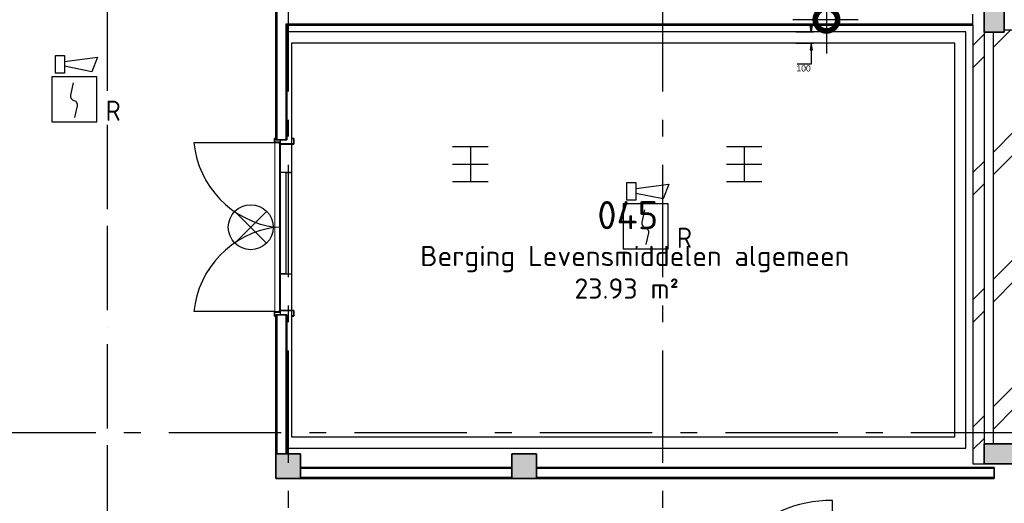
# Model space of a CAD drawing. Header units: millimetres. Extents: x -285236 to 84130, y -470 to 79511.
# Tile 169 of 192: x 4241 to 12998, y 58453 to 62753. Entities that reach past the tile are written whole.
import ezdxf
from ezdxf.enums import TextEntityAlignment as Align

# ---------------------------------------------------------------- set-up
doc = ezdxf.new("R2010")
doc.units = ezdxf.units.MM
doc.linetypes.add('NLRS_stramien', pattern=[1650, 1000, -250, 150, -250])
doc.linetypes.add('SW_doorsnedelijn', pattern=[1950, 750, -150, 0, -150, 750, -150])
doc.layers.add('EL6511--', color=3, linetype='Continuous')
doc.layers.add('XREF', color=254, linetype='Continuous')
doc.styles.add('Arial_1', font='arial.ttf', dxfattribs={"height": 55})
doc.styles.add('ISOCPEUR_1', font='isocpeur.ttf', dxfattribs={"height": 250})
doc.styles.add('ISOCPEUR_3', font='isocpeur.ttf', dxfattribs={"height": 180})
doc.styles.add('STABICAD-018', font='ISOCP.SHX', dxfattribs={"height": 180})
doc.dimstyles.new('NLRS_2_5mm_mm_bol_continuous_swe', dxfattribs={"dimscale": 304.8, "dimtxt": 0.816914, "dimasz": 1.312336, "dimexe": 0.984252, "dimexo": 0.0625, "dimgap": 0.098425, "dimtad": 1, "dimdec": 0, "dimlfac": 304.8, "dimdsep": 46, "dimtxsty": 'ISOCPEUR_1', "dimblk1": 'DOTSMALL', "dimblk2": 'DOTSMALL', "dimsah": 1, "dimcen": 0.09, "dimdle": 0.984252, "dimazin": 0, "dimtfac": 1, "dimtdec": 4, "dimtix": 1, "dimtmove": 0, "dimatfit": 3, "dimfxl": 0.003229, "dimfxlon": 1, "dimtvp": 1, "dimtolj": 1, "dimtzin": 0, "dimarcsym": 2})
pattern_1 = [(45, (-29374, 17038.6), (-565.685, 565.685), []), (45, (-29174, 17038.6), (-565.685, 565.685), [])]

# ---------------------------------------------------------------- blocks, each defined once
blk = doc.blocks.new('_DotSmall')
at = {"color": 0, "linetype": 'ByBlock', "const_width": 0.5}
blk.add_lwpolyline([(-0.0625, 0, 1), (0.0625, 0, 1)], format="xyb", close=True, dxfattribs=at)
blk = doc.blocks.new('*D125')
at = {"layer": 'Defpoints', "color": 0, "lineweight": 100, "transparency": 16777216}
for p in [(11716.3, 66482.6), (11416.3, 62752.6), (11716.3, 62752.6)]:
    blk.add_point(p, dxfattribs=at)
at = {"layer": 'XREF', "color": 0, "lineweight": -2, "transparency": 16777216}
for p, q in [((11416.3, 66782.6), (11416.3, 62452.6)), ((11697.3, 66482.6), (11116.3, 66482.6)), ((11697.3, 62752.6), (11116.3, 62752.6))]:
    blk.add_line(p, q, dxfattribs=at)
at = {"layer": 'XREF', "color": 0, "lineweight": -2, "transparency": 16777216, "xscale": 400, "yscale": 400, "zscale": 400}
for p, rotation in [((11416.3, 66482.6), 90), ((11416.3, 62752.6), 270)]:
    blk.add_blockref('_DotSmall', p, dxfattribs=dict(at, rotation=rotation))
at = {"layer": 'XREF', "color": 0, "transparency": 16777216, "insert": (11261.3, 64617.6), "char_height": 250, "width": 850.415, "attachment_point": 5, "rotation": 90, "style": 'ISOCPEUR_1'}
blk.add_mtext('\\A1;1136904', dxfattribs=at)
blk = doc.blocks.new('VB655IS2')
at = {"color": 0, "linetype": 'Continuous'}
blk.add_lwpolyline([(-1.667, 2.333), (-1.667, 3.909), (-0.89, 3.909), (-0.89, 2.333)], close=True, dxfattribs=at)
blk.add_lwpolyline([(-0.89, 3.371), (2.061, 3.756), (1.543, 2.449), (-0.89, 2.948)], dxfattribs=at)
blk = doc.blocks.new('*U137')
at = {"color": 0, "linetype": 'Continuous'}
for p, q in [((-2, 2), (-2, -2)), ((2, 2), (-2, 2)), ((2, -2), (2, 2)), ((-2, -2), (2, -2))]:
    blk.add_line(p, q, dxfattribs=at)
blk.add_lwpolyline([(-0.115, 1.468), (-0.337, 0.383, 0.399092), (-0.043, -0.089, -0.403068), (0.246, -0.559), (0.017, -1.602)], format="xyb", dxfattribs=at)
at = {"color": 0, "linetype": 'Continuous', "lineweight": 100}
blk.add_blockref('VB655IS2', (0, 0), dxfattribs=at)
at = {"color": 0, "linetype": 'Continuous', "style": 'STABICAD-018'}
for tag, p in [('CODING1', (-1.221, 12.191)), ('CODING2', (-0.947, 9.731)), ('ARTICLECODE', (0.777, 6.96)), ('FIREPROTECTION_PANEL', (0.777, 4.649)), ('FIREPROTECTION_ZONE', (0.049, 2.882)), ('FIREPROTECTION_HARDWARENUMBER', (5.423, -4.399))]:
    blk.add_attdef(tag, text='', height=1.8, dxfattribs=at).set_placement(p, align=Align.MIDDLE)
blk.add_attdef('TEXT1', (3.46, -3.379), '', height=1.8, dxfattribs=at)
blk = doc.blocks.new('VB654NVI')
at = {"color": 0, "linetype": 'Continuous'}
for p, q in [((-1.414, 1.586), (1.414, 4.414)), ((-1.414, 4.414), (1.414, 1.586))]:
    blk.add_line(p, q, dxfattribs=at)
blk.add_circle((0, 3), 2, dxfattribs=at)
at = {"color": 0, "linetype": 'Continuous', "style": 'STABICAD-018'}
for tag, p in [('ARTICLECODE', (-2.661, 12.862)), ('FIREPROTECTION_PANEL', (0.003, 9.854)), ('CODING', (0, 7))]:
    blk.add_attdef(tag, text='', height=1.8, dxfattribs=at).set_placement(p, align=Align.MIDDLE)

msp = doc.modelspace()

# ---------------------------------------------------------------- hatches: boundary and pattern name
at = {"layer": 'XREF', "lineweight": 9}
h = msp.add_hatch(dxfattribs=at)
h.set_pattern_fill('FP_6', color=256, angle=45, style=0, pattern_type=2)
h.set_pattern_definition(pattern_1)
h.paths.add_polyline_path([(12717.8696, 58802.6047), (12817.8602, 58802.6047), (12817.8696, 69702.6047), (12717.8696, 69702.6047), (12717.8696, 58882.6047)])
h = msp.add_hatch(dxfattribs=at)
h.set_pattern_fill('FP_6', color=256, angle=45, style=0, pattern_type=2)
h.set_pattern_definition(pattern_1)
h.paths.add_polyline_path([(12997.8696, 58982.6047), (13097.8696, 58982.6047), (13097.8696, 62662.6047), (12997.8696, 62662.6047), (12997.8696, 62642.6047), (12897.8696, 62642.6047), (12897.8696, 58982.6047)])
h.paths.add_polyline_path([(13097.8696, 62882.6047), (13097.8696, 69702.6047), (12897.8696, 69702.6047), (12897.8696, 66332.6047), (12997.8696, 66332.6047), (12997.8696, 66032.6047), (12897.8696, 66032.6047), (12897.8696, 62942.6047), (12997.8696, 62942.6047), (12997.8696, 62882.6047)])
at = {"layer": 'XREF'}
for points in [[(12817.8696, 62785.4047), (12817.8696, 62642.6047), (12997.8696, 62642.6047), (12997.8696, 62942.6047), (12817.8696, 62942.6047), (12817.8696, 62792.6047)], [(11280.5915, 62643.8811), (11270.8043, 62702.6047), (11290.3788, 62702.6047)], [(11290.5915, 62483.8811), (11280.5915, 62543.8811), (11270.5915, 62483.8811)], [(13117.8602, 58802.6047), (13117.8602, 58982.6047), (12817.8602, 58982.6047), (12817.8602, 58802.6047)], [(6517.8696, 58672.6047), (6737.8696, 58672.6047), (6737.8696, 58892.6047), (6517.8696, 58892.6047), (6517.8696, 58738.5531)], [(8617.47, 58672.6047), (8837.47, 58672.6047), (8837.47, 58892.6047), (8617.47, 58892.6047), (8617.47, 58738.5531)]]:
    msp.add_hatch(color=256, dxfattribs=at).paths.add_polyline_path(points)

# ---------------------------------------------------------------- linework, layer by layer
at = {"layer": 'XREF', "linetype": 'SW_doorsnedelijn'}
msp.add_line((5018.9134, 78470.2365), (5018.9134, 9889.9349), dxfattribs=at)
at = {"layer": 'XREF', "linetype": 'NLRS_stramien'}
for p, q in [((6627.8696, 77962.7572), (6627.8696, 8370.0218)), ((9957.8696, 77962.7572), (9957.8696, 8370.0218)), ((-47232.6128, 59082.6047), (64223.889, 59082.6047))]:
    msp.add_line(p, q, dxfattribs=at)
at = {"layer": 'XREF', "lineweight": 35}
for p, q in [((6517.8696, 63925.1047), (6517.8696, 61684.9047)), ((12817.8696, 62942.6047), (12817.8696, 62642.6047)), ((12997.8696, 62642.6047), (12997.8696, 62942.6047)), ((6617.8696, 61684.9047), (6617.8696, 62702.6047)), ((6617.8696, 62702.6047), (12717.8696, 62702.6047)), ((12817.8696, 62642.6047), (12997.8696, 62642.6047)), ((6517.8696, 61684.9047), (6617.8696, 61684.9047)), ((6617.8696, 60129.9047), (6517.8696, 60129.9047)), ((6517.8696, 60129.9047), (6517.8696, 58892.6047)), ((6617.8696, 58892.6047), (6617.8696, 60129.9047)), ((13117.8602, 58982.6047), (12817.8602, 58982.6047)), ((12817.8602, 58982.6047), (12817.8602, 58802.6047)), ((6517.8696, 58892.6047), (6517.8696, 58672.6047)), ((6737.8696, 58892.6047), (6517.8696, 58892.6047)), ((6737.8696, 58672.6047), (6737.8696, 58892.6047)), ((8617.47, 58892.6047), (8617.47, 58672.6047)), ((8837.47, 58892.6047), (8617.47, 58892.6047)), ((8837.47, 58672.6047), (8837.47, 58892.6047)), ((8617.47, 58772.6047), (6737.8696, 58772.6047)), ((12907.8696, 58772.6047), (8837.47, 58772.6047)), ((12817.8602, 58802.6047), (13117.8602, 58802.6047)), ((12907.8696, 58672.6047), (12907.8696, 58772.6047)), ((6517.8696, 58672.6047), (6737.8696, 58672.6047)), ((6737.8696, 58672.6047), (8617.47, 58672.6047)), ((8617.47, 58672.6047), (8837.47, 58672.6047)), ((8837.47, 58672.6047), (12907.8696, 58672.6047))]:
    msp.add_line(p, q, dxfattribs=at)
at = {"layer": 'XREF', "lineweight": 25}
for p, q in [((6527.8696, 63925.1047), (6527.8696, 61684.9047)), ((12717.8696, 62702.6047), (12717.8696, 62802.6047)), ((6607.8696, 62712.6047), (6607.8696, 61684.9047)), ((12717.8696, 62712.6047), (6607.8696, 62712.6047)), ((12817.8696, 62642.6047), (12817.8696, 58982.6047)), ((12897.8696, 62642.6047), (12897.8696, 58982.6047)), ((12997.8696, 62662.6047), (13097.8696, 62662.6047)), ((6527.8696, 60129.9047), (6527.8696, 58892.6047)), ((6607.8696, 60129.9047), (6607.8696, 58892.6047)), ((8617.47, 58762.6047), (6737.8696, 58762.6047)), ((12907.8696, 58762.6047), (8837.47, 58762.6047)), ((8617.47, 58682.6047), (6737.8696, 58682.6047)), ((12907.8696, 58682.6047), (8837.47, 58682.6047))]:
    msp.add_line(p, q, dxfattribs=at)
at = {"layer": 'XREF'}
for p, q in [((11280.5915, 62643.8811), (11270.8043, 62702.6047)), ((11270.8043, 62702.6047), (11290.3788, 62702.6047)), ((11290.3788, 62702.6047), (11280.5915, 62643.8811)), ((12717.8696, 62702.6047), (12717.8696, 58802.6047)), ((11144.4388, 62643.8811), (11300.5915, 62643.8811)), ((6656.7397, 62543.8811), (6656.7397, 61648.9047)), ((11144.4388, 62543.8811), (11300.5915, 62543.8811)), ((11280.5915, 62543.8811), (11270.5915, 62483.8811)), ((11290.5915, 62483.8811), (11280.5915, 62543.8811)), ((11270.5915, 62483.8811), (11290.5915, 62483.8811)), ((6511.3696, 61657.4047), (5790.6703, 61657.4047)), ((6517.8696, 61697.4047), (6506.3696, 61697.4047)), ((6506.3696, 61697.4047), (6506.3696, 61662.4047)), ((6506.3696, 61662.4047), (6551.3696, 61662.4047)), ((6507.8696, 61663.9047), (6507.8696, 61695.9047)), ((6507.8696, 61695.9047), (6517.8696, 61695.9047)), ((6552.8696, 61663.9047), (6507.8696, 61663.9047)), ((6517.8696, 61695.9047), (6517.8696, 61697.4047)), ((6551.3696, 61662.4047), (6551.3696, 61647.4047)), ((6552.8696, 61648.9047), (6552.8696, 61663.9047)), ((6556.7397, 61684.9047), (6556.7397, 61648.8588)), ((6667.8696, 61697.4047), (6667.8696, 61695.9047)), ((6679.3696, 61697.4047), (6667.8696, 61697.4047)), ((6667.8696, 61695.9047), (6677.8696, 61695.9047)), ((6677.8696, 61695.9047), (6677.8696, 61648.9047)), ((6679.3696, 61647.4047), (6679.3696, 61697.4047)), ((6551.3696, 61647.4047), (6679.3696, 61647.4047)), ((6677.8696, 61648.9047), (6552.8696, 61648.9047)), ((6556.7397, 61647.4047), (6556.7397, 60167.4047)), ((6656.7397, 61647.4047), (6656.7397, 60167.4047)), ((8406.3697, 61621.4479), (8091.3697, 61621.4479)), ((10842.3697, 61621.4479), (10527.3697, 61621.4479)), ((6606.7397, 61393.9317), (6606.7397, 60491.9857)), ((8406.3697, 61465.9263), (8091.3697, 61465.9263)), ((10842.3697, 61465.9263), (10527.3697, 61465.9263)), ((8406.3697, 61310.4047), (8091.3697, 61310.4047)), ((10842.3697, 61310.4047), (10527.3697, 61310.4047)), ((6679.3696, 60167.4047), (6551.3696, 60167.4047)), ((6551.3696, 60167.4047), (6551.3696, 60152.4047)), ((6552.8696, 60150.9047), (6552.8696, 60165.9047)), ((6552.8696, 60165.9047), (6677.8696, 60165.9047)), ((6556.7397, 60165.9506), (6556.7397, 60129.9047)), ((6677.8696, 60165.9047), (6677.8696, 60118.9047)), ((6679.3696, 60117.4047), (6679.3696, 60167.4047)), ((6511.3696, 60157.4047), (5790.6703, 60157.4047)), ((6551.3696, 60152.4047), (6506.3696, 60152.4047)), ((6506.3696, 60152.4047), (6506.3696, 60117.4047)), ((6506.3696, 60117.4047), (6517.8696, 60117.4047)), ((6507.8696, 60118.9047), (6507.8696, 60150.9047)), ((6507.8696, 60150.9047), (6552.8696, 60150.9047)), ((6517.8696, 60118.9047), (6507.8696, 60118.9047)), ((6517.8696, 60117.4047), (6517.8696, 60118.9047)), ((6667.8696, 60118.9047), (6667.8696, 60117.4047)), ((6677.8696, 60118.9047), (6667.8696, 60118.9047)), ((6667.8696, 60117.4047), (6679.3696, 60117.4047)), ((12717.8696, 58802.6047), (12817.8602, 58802.6047)), ((11468.8696, 57312.6047), (11468.8696, 58478.6047))]:
    msp.add_line(p, q, dxfattribs=at)
at = {"layer": 'XREF', "lineweight": 9}
for p, q in [((6511.3696, 61657.4047), (6511.3696, 60907.4047)), ((6551.3696, 61657.4047), (6511.3696, 61657.4047)), ((6551.3696, 60907.4047), (6551.3696, 61657.4047)), ((6511.3696, 60907.4047), (6551.3696, 60907.4047)), ((6511.3696, 60907.4047), (6511.3696, 60157.4047)), ((6551.3696, 60907.4047), (6511.3696, 60907.4047)), ((6551.3696, 60157.4047), (6551.3696, 60907.4047)), ((6511.3696, 60157.4047), (6551.3696, 60157.4047))]:
    msp.add_line(p, q, dxfattribs=at)
at = {"layer": 'XREF', "flags": 128}
for points in [[(6617.8696, 58943.8811), (12656.7397, 58943.8811), (12656.7397, 62643.8811), (6617.8696, 62643.8811)], [(6656.7397, 60165.9047), (6656.7397, 59043.8811), (12556.7397, 59043.8811), (12556.7397, 62543.8811), (6656.7397, 62543.8811)], [(11280.5915, 62483.8811), (11280.5915, 62355.8047), (11154.4388, 62355.8047)], [(6606.7397, 61393.9317), (6656.7397, 61393.9317), (6556.7397, 61393.9317)], [(6606.7397, 60491.9857), (6556.7397, 60491.9857), (6656.7397, 60491.9857)]]:
    msp.add_lwpolyline(points, dxfattribs=at)
at = {"layer": 'XREF'}
for centre, radius, start, end in [((6627.0681, 61739.8548), 840.4519, 185.62989306, 262.08740954), ((6627.0681, 60074.9546), 840.4519, 97.91259046, 174.37010694), ((11468.8696, 57312.6047), 1166, 90, 180)]:
    msp.add_arc(centre, radius, start, end, dxfattribs=at)
for points in [[(8248.8697, 61621.4479), (8248.8697, 61431.3509), (8248.8697, 61500.5017), (8248.8697, 61310.4047)], [(10684.8697, 61621.4479), (10684.8697, 61431.3509), (10684.8697, 61500.5017), (10684.8697, 61310.4047)]]:
    msp.add_open_spline(points, degree=3, dxfattribs=at)

# ---------------------------------------------------------------- block references
at = {"layer": 'EL6511--', "linetype": 'Continuous', "lineweight": 100}
ref = msp.add_blockref('*U137', (4727.2318, 62043.4234), dxfattribs=dict(at, xscale=100, yscale=100, zscale=100))
ref.add_attrib('TEXT1', 'R', (5005.2318, 61853.4234), dxfattribs={"layer": '0', "color": 1, "linetype": 'Continuous', "lineweight": 100, "height": 180, "style": 'STABICAD-018'})
ref = msp.add_blockref('*U137', (9808.4558, 60914.0324), dxfattribs=dict(at, xscale=100, yscale=100, zscale=100))
ref.add_attrib('TEXT1', 'R', (10086.4558, 60724.0324), dxfattribs={"layer": '0', "color": 1, "linetype": 'Continuous', "lineweight": 100, "height": 180, "style": 'STABICAD-018'})
at = {"layer": 'EL6511--', "linetype": 'Continuous', "lineweight": 100, "xscale": 100, "yscale": 100, "zscale": 100, "rotation": 90.00000000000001}
msp.add_blockref('VB654NVI', (6595.7436, 60907.4047), dxfattribs=at)

# ---------------------------------------------------------------- texts
at = {"layer": 'XREF', "insert": (11212.5152, 62347.256), "char_height": 55, "width": 153.527891, "attachment_point": 2, "line_spacing_factor": 0.941778, "style": 'Arial_1'}
msp.add_mtext('100', dxfattribs=at)
at = {"layer": 'XREF', "attachment_point": 1}
for s, insert, char_height, width, style in [('045', (9378.2989, 61140.0135), 250, 673.4175, 'ISOCPEUR_1'), ('Berging Levensmiddelen algemeen', (7803.7989, 60742.0396), 180, 4489.45, 'ISOCPEUR_3'), ('23.93 m²', (9174.8779, 60452.4332), 180, 1146.413125, 'ISOCPEUR_3')]:
    msp.add_mtext(s, dxfattribs=dict(at, insert=insert, char_height=char_height, width=width, style=style))

# ---------------------------------------------------------------- dimensions: what is measured, and where the dimension line sits
at = {"layer": 'XREF'}
dim = msp.add_linear_dim(base=(11416.3175, 62752.6047), p1=(11716.3175, 66482.6047), p2=(11716.3175, 62752.6047), angle=90, dimstyle='NLRS_2_5mm_mm_bol_continuous_swe', override={"dimpost": '<>', "dimfxl": 3730}, dxfattribs=at)
dim.commit()
dim.dimension.update_dxf_attribs({"geometry": '*D125', "text_midpoint": (11261.3175, 64617.6047)})

doc.saveas('drawing.dxf')
